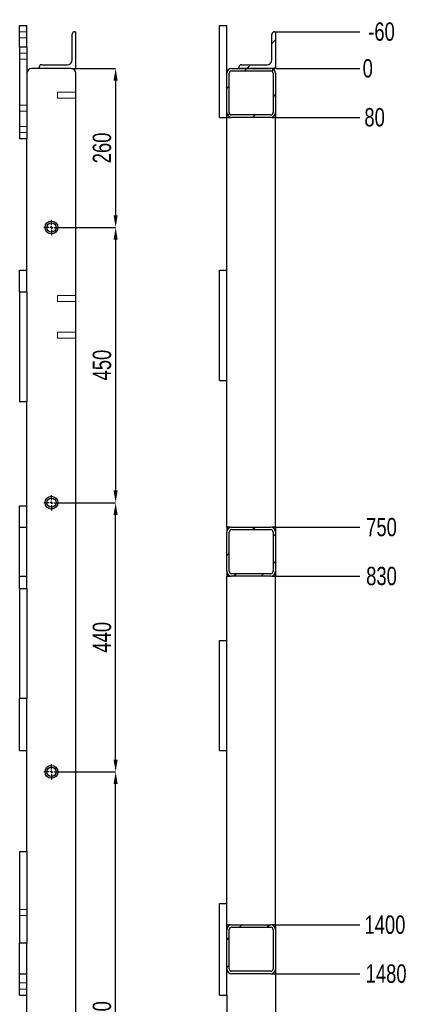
# Model space of a CAD drawing. Header units: millimetres. Extents: x 0 to 841, y 0 to 594.
# Tile 6 of 21: x 323 to 388, y 230 to 391. Entities that reach past the tile are written whole.
import ezdxf

# ---------------------------------------------------------------- set-up
doc = ezdxf.new("R2010")
doc.units = ezdxf.units.MM
doc.header["$PDSIZE"] = -1
doc.linetypes.add('CENTERX2', pattern=[20.32, 12.7, -2.54, 2.54, -2.54])
for name, color, linetype in [('COTES', 1, 'Continuous'), ('TRAIT-FINS', 9, 'Continuous'), ('TRAIT-MIXTES', 3, 'CENTERX2')]:
    doc.layers.add(name, color=color, linetype=linetype)
doc.layers.add('TRAIT-FORT', color=4, linetype='Continuous', lineweight=25)
doc.styles.add('SLDTEXTSTYLE0', font='TXT', dxfattribs={"width": 0.75})
doc.dimstyles.new('SLDDIMSTYLE1', dxfattribs={"dimtxt": 3, "dimasz": 2, "dimexe": 0, "dimexo": 0.0625, "dimgap": 0.75, "dimtad": 1, "dimdec": 0, "dimlfac": 10, "dimrnd": 1e-09, "dimzin": 12, "dimdsep": 46, "dimtxsty": 'SLDTEXTSTYLE0', "dimsah": 1, "dimcen": 0.09, "dimadec": 0, "dimazin": 3, "dimtfac": 1, "dimtdec": 0, "dimtofl": 0, "dimtmove": 0, "dimatfit": 3, "dimfxl": 1, "dimfrac": 2, "dimtolj": 1, "dimtzin": 12, "dimarcsym": 0})
doc.dimstyles.new('SLDDIMSTYLE7', dxfattribs={"dimtxt": 3, "dimasz": 0.333333, "dimexe": 0, "dimexo": 0.0625, "dimgap": 0.75, "dimtad": 0, "dimtih": 1, "dimtoh": 1, "dimdec": 0, "dimlfac": 10, "dimrnd": 1e-09, "dimdsep": 46, "dimtxsty": 'SLDTEXTSTYLE0', "dimblk1": 'ORIGIN', "dimblk2": 'ORIGIN', "dimsah": 1, "dimcen": 0.09, "dimadec": 0, "dimazin": 2, "dimtfac": 1, "dimtdec": 0, "dimtofl": 0, "dimtmove": 0, "dimatfit": 3, "dimldrblk": 'ORIGIN', "dimfxl": 1, "dimfrac": 2, "dimtolj": 1, "dimtzin": 12, "dimarcsym": 0})
doc.dimstyles.new('SLDDIMSTYLE8', dxfattribs={"dimtxt": 3, "dimasz": 2, "dimexe": 0, "dimexo": 0.0625, "dimgap": 0.75, "dimtad": 0, "dimtih": 1, "dimtoh": 1, "dimdec": 0, "dimlfac": 10, "dimrnd": 1e-09, "dimzin": 12, "dimdsep": 46, "dimtxsty": 'SLDTEXTSTYLE0', "dimsah": 1, "dimcen": 0.09, "dimadec": 0, "dimazin": 3, "dimtfac": 1, "dimtdec": 0, "dimtofl": 0, "dimtmove": 0, "dimatfit": 3, "dimfxl": 1, "dimfrac": 2, "dimtolj": 1, "dimtzin": 12, "dimarcsym": 0})
pattern_1 = [(45, (0, 0), (-13.4704, 13.4704), []), (45, (4.49, 2e-323), (-13.4704, 13.4704), []), (45, (8.98, 4e-323), (-13.4704, 13.4704), []), (45, (13.47, 6e-323), (-13.4704, 13.4704), [])]

# ---------------------------------------------------------------- blocks, each defined once
blk = doc.blocks.new('_D_25')
at = {"layer": 'COTES', "color": 0, "lineweight": -2, "transparency": 16777216}
for p, q in [((331.92, 383.07), (339.15, 383.07)), ((339.15, 381.07), (339.15, 359.07)), ((329.97, 357.07), (339.15, 357.07))]:
    blk.add_line(p, q, dxfattribs=at)
at = {"layer": 'COTES', "color": 0, "transparency": 16777216}
for points in [[(338.81, 381.07), (339.48, 381.07), (339.15, 383.07)], [(338.81, 359.07), (339.48, 359.07), (339.15, 357.07)]]:
    blk.add_solid(points, dxfattribs=at)
at = {"layer": 'Defpoints', "color": 0, "transparency": 16777216}
for p in [(331.85, 383.07), (329.9, 357.07), (339.15, 357.07)]:
    blk.add_point(p, dxfattribs=at)
at = {"layer": 'COTES', "color": 0, "transparency": 16777216, "insert": (335.4, 370.07), "char_height": 3, "attachment_point": 2, "rotation": 90, "style": 'SLDTEXTSTYLE0'}
blk.add_mtext('\\A1;260', dxfattribs=at)
blk = doc.blocks.new('_D_26')
at = {"layer": 'COTES', "color": 0, "lineweight": -2, "transparency": 16777216}
for p, q in [((329.97, 357.07), (339.15, 357.07)), ((339.15, 355.07), (339.15, 314.07)), ((329.97, 312.07), (339.15, 312.07))]:
    blk.add_line(p, q, dxfattribs=at)
at = {"layer": 'COTES', "color": 0, "transparency": 16777216}
for points in [[(338.81, 355.07), (339.48, 355.07), (339.15, 357.07)], [(338.81, 314.07), (339.48, 314.07), (339.15, 312.07)]]:
    blk.add_solid(points, dxfattribs=at)
at = {"layer": 'Defpoints', "color": 0, "transparency": 16777216}
for p in [(329.9, 357.07), (329.9, 312.07), (339.15, 312.07)]:
    blk.add_point(p, dxfattribs=at)
at = {"layer": 'COTES', "color": 0, "transparency": 16777216, "insert": (335.4, 334.57), "char_height": 3, "attachment_point": 2, "rotation": 90, "style": 'SLDTEXTSTYLE0'}
blk.add_mtext('\\A1;450', dxfattribs=at)
blk = doc.blocks.new('_D_27')
at = {"layer": 'COTES', "color": 0, "lineweight": -2, "transparency": 16777216}
for p, q in [((329.97, 312.07), (339.15, 312.07)), ((339.15, 270.07), (339.15, 310.07)), ((329.97, 268.07), (339.15, 268.07))]:
    blk.add_line(p, q, dxfattribs=at)
at = {"layer": 'COTES', "color": 0, "transparency": 16777216}
for points in [[(338.81, 310.07), (339.48, 310.07), (339.15, 312.07)], [(338.81, 270.07), (339.48, 270.07), (339.15, 268.07)]]:
    blk.add_solid(points, dxfattribs=at)
at = {"layer": 'Defpoints', "color": 0, "transparency": 16777216}
for p in [(329.9, 312.07), (339.15, 312.07), (329.9, 268.07)]:
    blk.add_point(p, dxfattribs=at)
at = {"layer": 'COTES', "color": 0, "transparency": 16777216, "insert": (335.4, 290.07), "char_height": 3, "attachment_point": 2, "rotation": 90, "style": 'SLDTEXTSTYLE0'}
blk.add_mtext('\\A1;440', dxfattribs=at)
blk = doc.blocks.new('_D_28')
at = {"layer": 'COTES', "color": 0, "lineweight": -2, "transparency": 16777216}
for p, q in [((329.97, 268.07), (339.15, 268.07)), ((339.15, 190.07), (339.15, 266.07)), ((329.97, 188.07), (339.15, 188.07))]:
    blk.add_line(p, q, dxfattribs=at)
at = {"layer": 'COTES', "color": 0, "transparency": 16777216}
for points in [[(338.81, 266.07), (339.48, 266.07), (339.15, 268.07)], [(338.81, 190.07), (339.48, 190.07), (339.15, 188.07)]]:
    blk.add_solid(points, dxfattribs=at)
at = {"layer": 'Defpoints', "color": 0, "transparency": 16777216}
for p in [(329.9, 268.07), (339.15, 268.07), (329.9, 188.07)]:
    blk.add_point(p, dxfattribs=at)
at = {"layer": 'COTES', "color": 0, "transparency": 16777216, "insert": (335.4, 228.07), "char_height": 3, "attachment_point": 2, "rotation": 90, "style": 'SLDTEXTSTYLE0'}
blk.add_mtext('\\A1;800', dxfattribs=at)
blk = doc.blocks.new('SW_CENTERMARKSYMBOL_31')
at = {"layer": 'TRAIT-MIXTES', "color": 0}
for p, q in [((-0.4, 0), (-1.25, 0)), ((0, 0), (-0.2, 0)), ((0, 0), (-0.2, 0)), ((0, 0.4), (0, 1.25)), ((0, 0), (0, 0.2)), ((0, 0), (0, 0.2)), ((0, 0), (0, -0.2)), ((0, 0), (0.2, 0)), ((0, 0), (0, -0.2)), ((0, 0), (0.2, 0)), ((0.4, 0), (1.25, 0)), ((0, -0.4), (0, -1.25))]:
    blk.add_line(p, q, dxfattribs=at)
blk = doc.blocks.new('SW_CENTERMARKSYMBOL_32')
at = {"layer": 'TRAIT-MIXTES', "color": 0}
for p, q in [((-0.4, 0), (-1.25, 0)), ((0, 0), (-0.2, 0)), ((0, 0), (-0.2, 0)), ((0, 0.4), (0, 1.25)), ((0, 0), (0, 0.2)), ((0, 0), (0, 0.2)), ((0, 0), (0, -0.2)), ((0, 0), (0.2, 0)), ((0, 0), (0, -0.2)), ((0, 0), (0.2, 0)), ((0.4, 0), (1.25, 0)), ((0, -0.4), (0, -1.25))]:
    blk.add_line(p, q, dxfattribs=at)
blk = doc.blocks.new('SW_CENTERMARKSYMBOL_33')
at = {"layer": 'TRAIT-MIXTES', "color": 0}
for p, q in [((-0.4, 0), (-1.25, 0)), ((0, 0), (-0.2, 0)), ((0, 0), (-0.2, 0)), ((0, 0.4), (0, 1.25)), ((0, 0), (0, 0.2)), ((0, 0), (0, 0.2)), ((0, 0), (0, -0.2)), ((0, 0), (0.2, 0)), ((0, 0), (0, -0.2)), ((0, 0), (0.2, 0)), ((0.4, 0), (1.25, 0)), ((0, -0.4), (0, -1.25))]:
    blk.add_line(p, q, dxfattribs=at)
blk = doc.blocks.new('_D_124')
at = {"layer": 'COTES', "color": 0, "lineweight": -2, "transparency": 16777216}
blk.add_line((365.38, 383.07), (379.08, 383.07), dxfattribs=at)
at = {"layer": 'Defpoints', "color": 0, "transparency": 16777216}
for p in [(365.32, 383.07), (365.32, 383.07), (379.08, 383.07)]:
    blk.add_point(p, dxfattribs=at)
at = {"layer": 'COTES', "color": 0, "transparency": 16777216, "insert": (380.39, 383.07), "char_height": 3, "attachment_point": 5, "style": 'SLDTEXTSTYLE0'}
blk.add_mtext('\\A1;0', dxfattribs=at)
blk = doc.blocks.new('_Origin')
at = {"color": 0, "linetype": 'ByBlock', "lineweight": -2}
blk.add_line((0, 0), (-1, 0), dxfattribs=at)
blk.add_circle((0, 0), 0.5, dxfattribs=at)
blk = doc.blocks.new('_D_125')
at = {"layer": 'COTES', "color": 0, "lineweight": -2, "transparency": 16777216}
blk.add_line((365.38, 375.07), (379.08, 375.07), dxfattribs=at)
at = {"layer": 'Defpoints', "color": 0, "transparency": 16777216}
for p in [(365.32, 383.07), (365.32, 375.07), (379.08, 375.07)]:
    blk.add_point(p, dxfattribs=at)
at = {"layer": 'COTES', "color": 0, "transparency": 16777216, "insert": (381.51, 375.07), "char_height": 3, "attachment_point": 5, "style": 'SLDTEXTSTYLE0'}
blk.add_mtext('\\A1;80', dxfattribs=at)
blk = doc.blocks.new('_D_126')
at = {"layer": 'COTES', "color": 0, "lineweight": -2, "transparency": 16777216}
blk.add_line((365.38, 308.07), (379.08, 308.07), dxfattribs=at)
at = {"layer": 'Defpoints', "color": 0, "transparency": 16777216}
for p in [(365.32, 383.07), (365.32, 308.07), (379.08, 308.07)]:
    blk.add_point(p, dxfattribs=at)
at = {"layer": 'COTES', "color": 0, "transparency": 16777216, "insert": (382.64, 308.07), "char_height": 3, "attachment_point": 5, "style": 'SLDTEXTSTYLE0'}
blk.add_mtext('\\A1;750', dxfattribs=at)
blk = doc.blocks.new('_D_127')
at = {"layer": 'COTES', "color": 0, "lineweight": -2, "transparency": 16777216}
blk.add_line((365.38, 300.07), (379.08, 300.07), dxfattribs=at)
at = {"layer": 'Defpoints', "color": 0, "transparency": 16777216}
for p in [(365.32, 383.07), (365.32, 300.07), (379.08, 300.07)]:
    blk.add_point(p, dxfattribs=at)
at = {"layer": 'COTES', "color": 0, "transparency": 16777216, "insert": (382.64, 300.07), "char_height": 3, "attachment_point": 5, "style": 'SLDTEXTSTYLE0'}
blk.add_mtext('\\A1;830', dxfattribs=at)
blk = doc.blocks.new('_D_128')
at = {"layer": 'COTES', "color": 0, "lineweight": -2, "transparency": 16777216}
blk.add_line((365.38, 243.07), (379.08, 243.07), dxfattribs=at)
at = {"layer": 'Defpoints', "color": 0, "transparency": 16777216}
for p in [(365.32, 383.07), (365.32, 243.07), (379.08, 243.07)]:
    blk.add_point(p, dxfattribs=at)
at = {"layer": 'COTES', "color": 0, "transparency": 16777216, "insert": (383.2, 243.07), "char_height": 3, "attachment_point": 5, "style": 'SLDTEXTSTYLE0'}
blk.add_mtext('\\A1;1400', dxfattribs=at)
blk = doc.blocks.new('_D_129')
at = {"layer": 'COTES', "color": 0, "lineweight": -2, "transparency": 16777216}
blk.add_line((364.58, 235.07), (379.08, 235.07), dxfattribs=at)
at = {"layer": 'Defpoints', "color": 0, "transparency": 16777216}
for p in [(365.32, 383.07), (364.52, 235.07), (379.08, 235.07)]:
    blk.add_point(p, dxfattribs=at)
at = {"layer": 'COTES', "color": 0, "transparency": 16777216, "insert": (383.39, 235.07), "char_height": 3, "attachment_point": 5, "style": 'SLDTEXTSTYLE0'}
blk.add_mtext('\\A1;1480', dxfattribs=at)
blk = doc.blocks.new('_D_130')
at = {"layer": 'COTES', "color": 0, "lineweight": -2, "transparency": 16777216}
for p, q in [((364.78, 219.07), (371.08, 219.07)), ((371.08, 219.07), (375.08, 219.47)), ((375.08, 219.47), (379.08, 219.47))]:
    blk.add_line(p, q, dxfattribs=at)
at = {"layer": 'Defpoints', "color": 0, "transparency": 16777216}
for p in [(365.32, 383.07), (364.72, 219.07), (379.08, 219.47)]:
    blk.add_point(p, dxfattribs=at)
at = {"layer": 'COTES', "color": 0, "transparency": 16777216, "insert": (383.39, 219.47), "char_height": 3, "attachment_point": 5, "style": 'SLDTEXTSTYLE0'}
blk.add_mtext('\\A1;1640', dxfattribs=at)
blk = doc.blocks.new('_D_131')
at = {"layer": 'COTES', "color": 0, "lineweight": -2, "transparency": 16777216}
for p, q in [((364.78, 215.07), (371.08, 215.07)), ((371.08, 215.07), (375.08, 214.66)), ((375.08, 214.66), (379.08, 214.66))]:
    blk.add_line(p, q, dxfattribs=at)
at = {"layer": 'Defpoints', "color": 0, "transparency": 16777216}
for p in [(365.32, 383.07), (364.72, 215.07), (379.08, 214.66)]:
    blk.add_point(p, dxfattribs=at)
at = {"layer": 'COTES', "color": 0, "transparency": 16777216, "insert": (383.39, 214.66), "char_height": 3, "attachment_point": 5, "style": 'SLDTEXTSTYLE0'}
blk.add_mtext('\\A1;1680', dxfattribs=at)
blk = doc.blocks.new('_D_132')
at = {"layer": 'COTES', "color": 0, "lineweight": -2, "transparency": 16777216}
for p, q in [((364.78, 195.07), (371.08, 195.07)), ((371.08, 195.07), (375.08, 195.47)), ((375.08, 195.47), (379.08, 195.47))]:
    blk.add_line(p, q, dxfattribs=at)
at = {"layer": 'Defpoints', "color": 0, "transparency": 16777216}
for p in [(365.32, 383.07), (364.72, 195.07), (379.08, 195.47)]:
    blk.add_point(p, dxfattribs=at)
at = {"layer": 'COTES', "color": 0, "transparency": 16777216, "insert": (383.39, 195.47), "char_height": 3, "attachment_point": 5, "style": 'SLDTEXTSTYLE0'}
blk.add_mtext('\\A1;1880', dxfattribs=at)
blk = doc.blocks.new('_D_133')
at = {"layer": 'COTES', "color": 0, "lineweight": -2, "transparency": 16777216}
for p, q in [((364.78, 191.07), (371.08, 191.07)), ((371.08, 191.07), (375.08, 190.66)), ((375.08, 190.66), (379.08, 190.66))]:
    blk.add_line(p, q, dxfattribs=at)
at = {"layer": 'Defpoints', "color": 0, "transparency": 16777216}
for p in [(365.32, 383.07), (364.72, 191.07), (379.08, 190.66)]:
    blk.add_point(p, dxfattribs=at)
at = {"layer": 'COTES', "color": 0, "transparency": 16777216, "insert": (383.39, 190.66), "char_height": 3, "attachment_point": 5, "style": 'SLDTEXTSTYLE0'}
blk.add_mtext('\\A1;1920', dxfattribs=at)
blk = doc.blocks.new('_D_134')
at = {"layer": 'COTES', "color": 0, "lineweight": -2, "transparency": 16777216}
blk.add_line((364.58, 182.07), (379.08, 182.07), dxfattribs=at)
at = {"layer": 'Defpoints', "color": 0, "transparency": 16777216}
for p in [(365.32, 383.07), (364.52, 182.07), (379.08, 182.07)]:
    blk.add_point(p, dxfattribs=at)
at = {"layer": 'COTES', "color": 0, "transparency": 16777216, "insert": (383.2, 182.07), "char_height": 3, "attachment_point": 5, "style": 'SLDTEXTSTYLE0'}
blk.add_mtext('\\A1;2010', dxfattribs=at)
blk = doc.blocks.new('_D_135')
at = {"layer": 'COTES', "color": 0, "lineweight": -2, "transparency": 16777216}
for p, q in [((364.58, 174.07), (371.08, 174.07)), ((371.08, 174.07), (375.08, 174.11)), ((375.08, 174.11), (379.08, 174.11))]:
    blk.add_line(p, q, dxfattribs=at)
at = {"layer": 'Defpoints', "color": 0, "transparency": 16777216}
for p in [(365.32, 383.07), (364.52, 174.07), (379.08, 174.11)]:
    blk.add_point(p, dxfattribs=at)
at = {"layer": 'COTES', "color": 0, "transparency": 16777216, "insert": (383.58, 174.11), "char_height": 3, "attachment_point": 5, "style": 'SLDTEXTSTYLE0'}
blk.add_mtext('\\A1;2090', dxfattribs=at)
blk = doc.blocks.new('_D_136')
at = {"layer": 'COTES', "color": 0, "lineweight": -2, "transparency": 16777216}
for p, q in [((371.08, 162.07), (375.08, 169.3)), ((375.08, 169.3), (379.08, 169.3)), ((364.78, 162.07), (371.08, 162.07))]:
    blk.add_line(p, q, dxfattribs=at)
at = {"layer": 'Defpoints', "color": 0, "transparency": 16777216}
for p in [(365.32, 383.07), (379.08, 169.3), (364.72, 162.07)]:
    blk.add_point(p, dxfattribs=at)
at = {"layer": 'COTES', "color": 0, "transparency": 16777216, "insert": (383.39, 169.3), "char_height": 3, "attachment_point": 5, "style": 'SLDTEXTSTYLE0'}
blk.add_mtext('\\A1;2210', dxfattribs=at)
blk = doc.blocks.new('_D_137')
at = {"layer": 'COTES', "color": 0, "lineweight": -2, "transparency": 16777216}
for p, q in [((371.08, 158.07), (375.08, 164.49)), ((375.08, 164.49), (379.08, 164.49)), ((364.78, 158.07), (371.08, 158.07))]:
    blk.add_line(p, q, dxfattribs=at)
at = {"layer": 'Defpoints', "color": 0, "transparency": 16777216}
for p in [(365.32, 383.07), (379.08, 164.49), (364.72, 158.07)]:
    blk.add_point(p, dxfattribs=at)
at = {"layer": 'COTES', "color": 0, "transparency": 16777216, "insert": (383.76, 164.49), "char_height": 3, "attachment_point": 5, "style": 'SLDTEXTSTYLE0'}
blk.add_mtext('\\A1;2250', dxfattribs=at)
blk = doc.blocks.new('_D_138')
at = {"layer": 'COTES', "color": 0, "lineweight": -2, "transparency": 16777216}
for p, q in [((371.08, 155.07), (375.08, 159.68)), ((375.08, 159.68), (379.08, 159.68)), ((365.38, 155.07), (371.08, 155.07))]:
    blk.add_line(p, q, dxfattribs=at)
at = {"layer": 'Defpoints', "color": 0, "transparency": 16777216}
for p in [(365.32, 383.07), (379.08, 159.68), (365.32, 155.07)]:
    blk.add_point(p, dxfattribs=at)
at = {"layer": 'COTES', "color": 0, "transparency": 16777216, "insert": (383.76, 159.68), "char_height": 3, "attachment_point": 5, "style": 'SLDTEXTSTYLE0'}
blk.add_mtext('\\A1;2280', dxfattribs=at)
blk = doc.blocks.new('_D_139')
at = {"layer": 'COTES', "color": 0, "lineweight": -2, "transparency": 16777216}
blk.add_line((365.38, 154.87), (379.08, 154.87), dxfattribs=at)
at = {"layer": 'Defpoints', "color": 0, "transparency": 16777216}
for p in [(365.32, 383.07), (365.32, 154.87), (379.08, 154.87)]:
    blk.add_point(p, dxfattribs=at)
at = {"layer": 'COTES', "color": 0, "transparency": 16777216, "insert": (383.95, 154.87), "char_height": 3, "attachment_point": 5, "style": 'SLDTEXTSTYLE0'}
blk.add_mtext('\\A1;2282', dxfattribs=at)
blk = doc.blocks.new('_D_140')
at = {"layer": 'COTES', "color": 0, "lineweight": -2, "transparency": 16777216}
blk.add_line((365.18, 389.07), (379.08, 389.07), dxfattribs=at)
at = {"layer": 'Defpoints', "color": 0, "transparency": 16777216}
for p in [(365.12, 389.07), (379.08, 389.07), (365.32, 383.07)]:
    blk.add_point(p, dxfattribs=at)
at = {"layer": 'COTES', "color": 0, "transparency": 16777216, "insert": (382.64, 389.07), "char_height": 3, "attachment_point": 5, "style": 'SLDTEXTSTYLE0'}
blk.add_mtext('\\A1;-60', dxfattribs=at)

msp = doc.modelspace()

# ---------------------------------------------------------------- hatches: boundary and pattern name
at = {"layer": 'TRAIT-FINS'}
h = msp.add_hatch(dxfattribs=at)
h.set_pattern_fill('DIN 201 ACIER ET FONTE', color=256, style=0, pattern_type=2)
h.set_pattern_definition(pattern_1)
edge = h.paths.add_edge_path(flags=0)
edge.add_line((365.32, 389.07), (365.12, 389.07))
edge.add_arc((365.12, 388.67), 0.4, 90, 180)
edge.add_line((364.72, 388.67), (364.72, 384.47))
edge.add_arc((363.92, 384.47), 0.8, 270, 360, ccw=False)
edge.add_line((363.92, 383.67), (359.72, 383.67))
edge.add_arc((359.72, 383.27), 0.4, 90, 180)
edge.add_line((359.32, 383.27), (359.32, 383.07))
edge.add_line((359.32, 383.07), (365.32, 383.07))
edge.add_line((365.32, 383.07), (365.32, 389.07))
h = msp.add_hatch(dxfattribs=at)
h.set_pattern_fill('DIN 201 ACIER ET FONTE', color=256, style=0, pattern_type=2)
h.set_pattern_definition(pattern_1)
edge = h.paths.add_edge_path(flags=0)
edge.add_arc((364.52, 382.27), 0.8, 0, 90)
edge.add_line((364.52, 383.07), (358.12, 383.07))
edge.add_arc((358.12, 382.27), 0.8, 90, 180)
edge.add_line((357.32, 382.27), (357.32, 375.87))
edge.add_arc((358.12, 375.87), 0.8, 180, 270)
edge.add_line((358.12, 375.07), (364.52, 375.07))
edge.add_arc((364.52, 375.87), 0.8, 270, 360)
edge.add_line((365.32, 375.87), (365.32, 382.27))
edge = h.paths.add_edge_path(flags=0)
edge.add_line((358.12, 382.67), (364.52, 382.67))
edge.add_arc((364.52, 382.27), 0.4, 0, 90, ccw=False)
edge.add_line((364.92, 382.27), (364.92, 375.87))
edge.add_arc((364.52, 375.87), 0.4, 270, 360, ccw=False)
edge.add_line((364.52, 375.47), (358.12, 375.47))
edge.add_arc((358.12, 375.87), 0.4, 180, 270, ccw=False)
edge.add_line((357.72, 375.87), (357.72, 382.27))
edge.add_arc((358.12, 382.27), 0.4, 90, 180, ccw=False)
h = msp.add_hatch(dxfattribs=at)
h.set_pattern_fill('DIN 201 ACIER ET FONTE', color=256, style=0, pattern_type=2)
h.set_pattern_definition(pattern_1)
edge = h.paths.add_edge_path(flags=0)
edge.add_arc((364.52, 307.27), 0.8, 0, 90)
edge.add_line((364.52, 308.07), (358.12, 308.07))
edge.add_arc((358.12, 307.27), 0.8, 90, 180)
edge.add_line((357.32, 307.27), (357.32, 300.87))
edge.add_arc((358.12, 300.87), 0.8, 180, 270)
edge.add_line((358.12, 300.07), (364.52, 300.07))
edge.add_arc((364.52, 300.87), 0.8, 270, 360)
edge.add_line((365.32, 300.87), (365.32, 307.27))
edge = h.paths.add_edge_path(flags=0)
edge.add_line((358.12, 307.67), (364.52, 307.67))
edge.add_arc((364.52, 307.27), 0.4, 0, 90, ccw=False)
edge.add_line((364.92, 307.27), (364.92, 300.87))
edge.add_arc((364.52, 300.87), 0.4, 270, 360, ccw=False)
edge.add_line((364.52, 300.47), (358.12, 300.47))
edge.add_arc((358.12, 300.87), 0.4, 180, 270, ccw=False)
edge.add_line((357.72, 300.87), (357.72, 307.27))
edge.add_arc((358.12, 307.27), 0.4, 90, 180, ccw=False)
h = msp.add_hatch(dxfattribs=at)
h.set_pattern_fill('DIN 201 ACIER ET FONTE', color=256, style=0, pattern_type=2)
h.set_pattern_definition(pattern_1)
edge = h.paths.add_edge_path(flags=0)
edge.add_arc((364.52, 242.27), 0.8, 0, 90)
edge.add_line((364.52, 243.07), (358.12, 243.07))
edge.add_arc((358.12, 242.27), 0.8, 90, 180)
edge.add_line((357.32, 242.27), (357.32, 235.87))
edge.add_arc((358.12, 235.87), 0.8, 180, 270)
edge.add_line((358.12, 235.07), (364.52, 235.07))
edge.add_arc((364.52, 235.87), 0.8, 270, 360)
edge.add_line((365.32, 235.87), (365.32, 242.27))
edge = h.paths.add_edge_path(flags=0)
edge.add_line((358.12, 242.67), (364.52, 242.67))
edge.add_arc((364.52, 242.27), 0.4, 0, 90, ccw=False)
edge.add_line((364.92, 242.27), (364.92, 235.87))
edge.add_arc((364.52, 235.87), 0.4, 270, 360, ccw=False)
edge.add_line((364.52, 235.47), (358.12, 235.47))
edge.add_arc((358.12, 235.87), 0.4, 180, 270, ccw=False)
edge.add_line((357.72, 235.87), (357.72, 242.27))
edge.add_arc((358.12, 242.27), 0.4, 90, 180, ccw=False)

# ---------------------------------------------------------------- linework, layer by layer
at = {"layer": 'TRAIT-FINS', "lineweight": 18}
for p, q in [((323.45, 389.07), (324.65, 389.07)), ((323.45, 389.07), (324.65, 389.07)), ((323.45, 389.07), (324.65, 389.07)), ((323.45, 389.07), (324.65, 389.07)), ((323.45, 388.07), (324.65, 388.07)), ((323.45, 388.07), (324.65, 388.07)), ((323.45, 388.07), (324.65, 388.07)), ((323.45, 388.07), (324.65, 388.07)), ((323.45, 385.57), (324.65, 385.57)), ((323.45, 385.57), (324.65, 385.57)), ((323.45, 385.57), (324.65, 385.57)), ((323.45, 385.57), (324.65, 385.57)), ((323.45, 384.57), (324.65, 384.57)), ((323.45, 384.57), (324.65, 384.57)), ((323.45, 384.57), (324.65, 384.57)), ((323.45, 384.57), (324.65, 384.57)), ((332.65, 379.2), (329.65, 379.2)), ((329.65, 379.2), (329.65, 378.2)), ((332.65, 379.2), (329.65, 379.2)), ((329.65, 379.2), (329.65, 378.2)), ((323.45, 377.07), (324.65, 377.07)), ((323.45, 377.07), (324.65, 377.07)), ((323.45, 377.07), (324.65, 377.07)), ((323.45, 377.07), (324.65, 377.07)), ((332.65, 378.2), (329.65, 378.2)), ((332.65, 378.2), (329.65, 378.2)), ((323.45, 376.07), (324.65, 376.07)), ((323.45, 376.07), (324.65, 376.07)), ((323.45, 376.07), (324.65, 376.07)), ((323.45, 376.07), (324.65, 376.07)), ((323.45, 373.57), (324.65, 373.57)), ((323.45, 373.57), (324.65, 373.57)), ((323.45, 373.57), (324.65, 373.57)), ((323.45, 373.57), (324.65, 373.57)), ((323.45, 372.57), (324.65, 372.57)), ((323.45, 372.57), (324.65, 372.57)), ((323.45, 372.57), (324.65, 372.57)), ((323.45, 372.57), (324.65, 372.57)), ((332.65, 345.95), (329.65, 345.95)), ((329.65, 345.95), (329.65, 344.95)), ((332.65, 344.95), (329.65, 344.95)), ((332.65, 339.95), (329.65, 339.95)), ((329.65, 339.95), (329.65, 338.95)), ((332.65, 338.95), (329.65, 338.95)), ((323.45, 245.57), (324.65, 245.57)), ((323.45, 245.57), (324.65, 245.57)), ((323.45, 245.57), (324.65, 245.57)), ((323.45, 245.57), (324.65, 245.57)), ((323.45, 244.57), (324.65, 244.57)), ((323.45, 244.57), (324.65, 244.57)), ((323.45, 244.57), (324.65, 244.57)), ((323.45, 244.57), (324.65, 244.57)), ((323.45, 233.57), (324.65, 233.57)), ((323.45, 233.57), (324.65, 233.57)), ((323.45, 233.57), (324.65, 233.57)), ((323.45, 233.57), (324.65, 233.57)), ((323.45, 232.57), (324.65, 232.57)), ((323.45, 232.57), (324.65, 232.57)), ((323.45, 232.57), (324.65, 232.57)), ((323.45, 232.57), (324.65, 232.57))]:
    msp.add_line(p, q, dxfattribs=at)
at = {"layer": 'TRAIT-FORT', "lineweight": 25}
for p, q in [((323.45, 386.57), (323.45, 390.07)), ((323.45, 390.07), (324.65, 390.07)), ((324.65, 386.57), (324.65, 390.07)), ((356.12, 375.07), (356.12, 390.07)), ((356.12, 390.07), (357.32, 390.07)), ((357.32, 382.27), (357.32, 390.07)), ((332.05, 384.47), (332.05, 388.67)), ((332.45, 389.07), (332.65, 389.07)), ((332.65, 383.07), (332.65, 389.07)), ((364.72, 384.47), (364.72, 388.67)), ((365.12, 389.07), (365.32, 389.07)), ((365.32, 389.07), (365.32, 383.07)), ((324.65, 386.57), (323.45, 386.57)), ((323.45, 386.57), (323.45, 371.57)), ((324.65, 386.57), (324.65, 371.57)), ((326.65, 383.07), (326.65, 383.27)), ((327.05, 383.67), (331.25, 383.67)), ((359.32, 383.07), (359.32, 383.27)), ((359.72, 383.67), (363.92, 383.67)), ((331.85, 383.07), (325.45, 383.07)), ((331.85, 383.07), (332.65, 383.07)), ((332.65, 174.87), (332.65, 382.27)), ((357.32, 375.87), (357.32, 382.27)), ((357.72, 375.87), (357.72, 382.27)), ((358.12, 383.07), (364.52, 383.07)), ((358.12, 382.67), (364.52, 382.67)), ((365.32, 383.07), (359.32, 383.07)), ((364.92, 382.27), (364.92, 375.87)), ((365.32, 382.27), (365.32, 375.87)), ((356.12, 375.07), (357.32, 375.07)), ((357.32, 375.07), (357.32, 375.87)), ((357.32, 308.07), (357.32, 375.07)), ((357.32, 375.07), (357.92, 375.07)), ((364.52, 375.47), (358.12, 375.47)), ((364.52, 375.07), (358.12, 375.07)), ((364.72, 375.07), (365.32, 375.07)), ((365.32, 375.87), (365.32, 375.07)), ((365.32, 308.07), (365.32, 375.07)), ((324.65, 371.57), (323.45, 371.57)), ((324.65, 346.57), (324.65, 371.57)), ((323.45, 346.57), (323.45, 350.07)), ((323.45, 350.07), (324.65, 350.07)), ((356.12, 350.07), (357.32, 350.07)), ((356.12, 332.07), (356.12, 350.07)), ((323.45, 346.57), (324.65, 346.57)), ((323.45, 346.57), (323.45, 328.57)), ((324.65, 346.57), (324.65, 328.57)), ((356.12, 332.07), (357.32, 332.07)), ((324.65, 328.57), (323.45, 328.57)), ((324.65, 298.07), (324.65, 328.57)), ((323.45, 308.07), (323.45, 311.57)), ((323.45, 311.57), (324.65, 311.57)), ((323.45, 300.07), (323.45, 308.07)), ((323.45, 308.07), (324.65, 308.07)), ((357.32, 308.07), (357.32, 307.27)), ((357.92, 308.07), (357.32, 308.07)), ((358.12, 308.07), (364.52, 308.07)), ((358.12, 307.67), (364.52, 307.67)), ((365.32, 308.07), (364.72, 308.07)), ((365.32, 308.07), (365.32, 307.27)), ((357.32, 300.87), (357.32, 307.27)), ((357.72, 300.87), (357.72, 307.27)), ((364.92, 307.27), (364.92, 300.87)), ((365.32, 307.27), (365.32, 300.87)), ((323.45, 300.07), (324.65, 300.07)), ((323.45, 298.07), (323.45, 300.07)), ((357.32, 300.87), (357.32, 300.07)), ((357.32, 243.07), (357.32, 300.07)), ((357.32, 300.07), (357.92, 300.07)), ((364.52, 300.47), (358.12, 300.47)), ((364.52, 300.07), (358.12, 300.07)), ((364.72, 300.07), (365.32, 300.07)), ((365.32, 300.87), (365.32, 300.07)), ((365.32, 243.07), (365.32, 300.07)), ((323.45, 298.07), (324.65, 298.07)), ((323.45, 298.07), (323.45, 280.07)), ((324.65, 298.07), (324.65, 280.07)), ((356.12, 289.57), (357.32, 289.57)), ((356.12, 271.57), (356.12, 289.57)), ((324.65, 280.07), (323.45, 280.07)), ((323.45, 271.57), (323.45, 280.07)), ((324.65, 255.07), (324.65, 280.07)), ((323.45, 271.57), (324.65, 271.57)), ((356.12, 271.57), (357.32, 271.57)), ((323.45, 255.07), (324.65, 255.07)), ((323.45, 255.07), (323.45, 240.07)), ((324.65, 255.07), (324.65, 240.07)), ((356.12, 231.57), (356.12, 246.57)), ((356.12, 246.57), (357.32, 246.57)), ((357.32, 242.27), (357.32, 243.07)), ((357.92, 243.07), (357.32, 243.07)), ((358.12, 243.07), (364.52, 243.07)), ((365.32, 243.07), (364.72, 243.07)), ((365.32, 243.07), (365.32, 242.27)), ((357.32, 235.87), (357.32, 242.27)), ((357.72, 235.87), (357.72, 242.27)), ((358.12, 242.67), (364.52, 242.67)), ((364.92, 242.27), (364.92, 235.87)), ((365.32, 242.27), (365.32, 235.87)), ((324.65, 240.07), (323.45, 240.07)), ((323.45, 235.07), (323.45, 240.07)), ((324.65, 228.57), (324.65, 240.07)), ((323.45, 235.07), (324.65, 235.07)), ((323.45, 231.57), (323.45, 235.07)), ((357.32, 231.57), (357.32, 235.87)), ((364.52, 235.47), (358.12, 235.47)), ((364.52, 235.07), (358.12, 235.07)), ((365.32, 235.87), (365.32, 218.47)), ((323.45, 231.57), (324.65, 231.57)), ((356.12, 231.57), (357.32, 231.57)), ((357.32, 231.57), (357.32, 218.47))]:
    msp.add_line(p, q, dxfattribs=at)
for centre, radius in [((328.65, 357.07), 1.05), ((328.65, 357.07), 0.75), ((328.65, 312.07), 1.05), ((328.65, 312.07), 0.75), ((328.65, 268.07), 1.05), ((328.65, 268.07), 0.75)]:
    msp.add_circle(centre, radius, dxfattribs=at)
for centre, radius, start, end in [((332.45, 388.67), 0.4, 90, 180), ((365.12, 388.67), 0.4, 90, 180), ((327.05, 383.27), 0.4, 90, 180), ((331.25, 384.47), 0.8, 270, 360), ((359.72, 383.27), 0.4, 90, 180), ((363.92, 384.47), 0.8, 270, 360), ((325.45, 382.27), 0.8, 90, 180), ((331.85, 382.27), 0.8, 0, 90), ((358.12, 382.27), 0.8, 90, 180), ((358.12, 382.27), 0.4, 90, 180), ((364.52, 382.27), 0.8, 0, 90), ((364.52, 382.27), 0.4, 0, 90), ((358.12, 375.87), 0.8, 180, 270), ((358.12, 375.87), 0.4, 180, 270), ((364.52, 375.87), 0.8, 270, 0), ((364.52, 375.87), 0.4, 270, 0), ((358.12, 307.27), 0.8, 90, 180), ((358.12, 307.27), 0.4, 90, 180), ((364.52, 307.27), 0.8, 0, 90), ((364.52, 307.27), 0.4, 0, 90), ((358.12, 300.87), 0.8, 180, 270), ((358.12, 300.87), 0.4, 180, 270), ((364.52, 300.87), 0.8, 270, 0), ((364.52, 300.87), 0.4, 270, 0), ((358.12, 242.27), 0.8, 90, 180), ((364.52, 242.27), 0.8, 0, 90), ((358.12, 242.27), 0.4, 90, 180), ((364.52, 242.27), 0.4, 0, 90), ((358.12, 235.87), 0.8, 180, 270), ((358.12, 235.87), 0.4, 180, 270), ((364.52, 235.87), 0.8, 270, 0), ((364.52, 235.87), 0.4, 270, 0)]:
    msp.add_arc(centre, radius, start, end, dxfattribs=at)

# ---------------------------------------------------------------- block references
at = {"layer": 'TRAIT-MIXTES'}
for name, p in [('SW_CENTERMARKSYMBOL_33', (328.65, 357.07)), ('SW_CENTERMARKSYMBOL_32', (328.65, 312.07)), ('SW_CENTERMARKSYMBOL_31', (328.65, 268.07))]:
    msp.add_blockref(name, p, dxfattribs=at)

# ---------------------------------------------------------------- dimensions: what is measured, and where the dimension line sits
at = {"layer": 'COTES'}
dim = msp.add_ordinate_dim(feature_location=(365.12, 389.07), offset=(13.96, 0), dtype=0, origin=(365.32, 383.07), text='-<>', dimstyle='SLDDIMSTYLE8', dxfattribs=at)
dim.commit()
dim.dimension.update_dxf_attribs({"geometry": '_D_140', "text_midpoint": (382.64, 389.07)})
for feature_location, offset, origin, dimstyle, picture, middle in [((365.31554693, 383.06922098), (13.76191676, 0), (365.31554693, 383.06922098), 'SLDDIMSTYLE7', '_D_124', (380.38996369, 383.06922098)), ((364.52, 235.07), (14.56, 0), (365.32, 383.07), 'SLDDIMSTYLE8', '_D_129', (383.39, 235.07)), ((364.52, 182.07), (14.56, 0), (365.32, 383.07), 'SLDDIMSTYLE8', '_D_134', (383.2, 182.07)), ((364.52, 174.07), (14.56, 0.04), (365.32, 383.07), 'SLDDIMSTYLE8', '_D_135', (383.58, 174.11)), ((364.72, 219.07), (14.36, 0.41), (365.32, 383.07), 'SLDDIMSTYLE8', '_D_130', (383.39, 219.47)), ((364.72, 215.07), (14.36, -0.41), (365.32, 383.07), 'SLDDIMSTYLE8', '_D_131', (383.39, 214.66)), ((364.72, 195.07), (14.36, 0.41), (365.32, 383.07), 'SLDDIMSTYLE8', '_D_132', (383.39, 195.47)), ((364.72, 191.07), (14.36, -0.41), (365.32, 383.07), 'SLDDIMSTYLE8', '_D_133', (383.39, 190.66)), ((364.72, 162.07), (14.36, 7.23), (365.32, 383.07), 'SLDDIMSTYLE8', '_D_136', (383.39, 169.3)), ((364.72, 158.07), (14.36, 6.42), (365.32, 383.07), 'SLDDIMSTYLE8', '_D_137', (383.76, 164.49)), ((365.32, 375.07), (13.76, 0), (365.32, 383.07), 'SLDDIMSTYLE8', '_D_125', (381.51, 375.07)), ((365.32, 308.07), (13.76, 0), (365.32, 383.07), 'SLDDIMSTYLE8', '_D_126', (382.64, 308.07)), ((365.32, 300.07), (13.76, 0), (365.32, 383.07), 'SLDDIMSTYLE8', '_D_127', (382.64, 300.07)), ((365.32, 243.07), (13.76, 0), (365.32, 383.07), 'SLDDIMSTYLE8', '_D_128', (383.2, 243.07)), ((365.32, 155.07), (13.76, 4.61), (365.32, 383.07), 'SLDDIMSTYLE8', '_D_138', (383.76, 159.68)), ((365.32, 154.87), (13.76, 0), (365.32, 383.07), 'SLDDIMSTYLE8', '_D_139', (383.95, 154.87))]:
    dim = msp.add_ordinate_dim(feature_location=feature_location, offset=offset, dtype=0, origin=origin, dimstyle=dimstyle, dxfattribs=at)
    dim.commit()
    dim.dimension.update_dxf_attribs({"geometry": picture, "text_midpoint": middle})
for base, p1, p2, picture, middle in [((339.15, 357.07), (331.85, 383.07), (329.9, 357.07), '_D_25', (339.15, 370.07)), ((339.15, 312.07), (329.9, 357.07), (329.9, 312.07), '_D_26', (339.15, 334.57)), ((339.15, 312.07), (329.9, 268.07), (329.9, 312.07), '_D_27', (339.15, 290.07)), ((339.15, 268.07), (329.9, 188.07), (329.9, 268.07), '_D_28', (339.15, 228.07))]:
    dim = msp.add_linear_dim(base=base, p1=p1, p2=p2, angle=90, dimstyle='SLDDIMSTYLE1', dxfattribs=at)
    dim.commit()
    dim.dimension.update_dxf_attribs({"geometry": picture, "text_midpoint": middle, "dimtype": 160})

doc.saveas('drawing.dxf')
